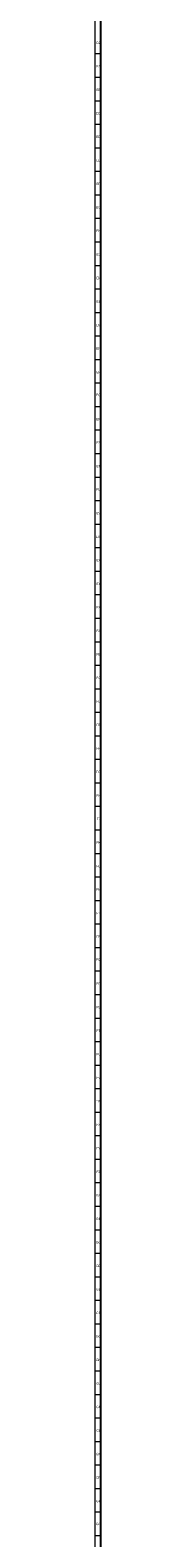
# Model space of a CAD drawing. Header units: millimetres. Extents: x -34 to 6620, y -230 to 4700.
# Tile 14 of 189: x 2 to 7, y 1028 to 2310. Entities that reach past the tile are written whole.
import ezdxf

# ---------------------------------------------------------------- set-up
doc = ezdxf.new("R2010")
doc.units = ezdxf.units.MM
doc.layers.add('1', color=7, linetype='Continuous', true_color=0xffffff)
doc.styles.add('Arial Unicode MS', font='Arial Unicode MS')

msp = doc.modelspace()

# ---------------------------------------------------------------- linework, layer by layer
at = {"layer": '1', "color": 3, "linetype": 'Continuous', "lineweight": 18}
msp.add_line((2, 2), (2, 4698), dxfattribs=at)
at = {"layer": '1', "color": 7, "linetype": 'Continuous', "lineweight": 25}
msp.add_line((7, 7), (7, 4693), dxfattribs=at)
at = {"layer": '1', "color": 3, "linetype": 'Continuous', "lineweight": 13}
for p, q in [((2, 2290), (7, 2290)), ((2, 2270), (7, 2270)), ((2, 2250), (7, 2250)), ((2, 2230), (7, 2230)), ((2, 2210), (7, 2210)), ((2, 2190), (7, 2190)), ((2, 2170), (7, 2170)), ((2, 2150), (7, 2150)), ((2, 2130), (7, 2130)), ((2, 2110), (7, 2110)), ((2, 2090), (7, 2090)), ((2, 2070), (7, 2070)), ((2, 2050), (7, 2050)), ((2, 2030), (7, 2030)), ((2, 2010), (7, 2010)), ((2, 1990), (7, 1990)), ((2, 1970), (7, 1970)), ((2, 1950), (7, 1950)), ((2, 1930), (7, 1930)), ((2, 1910), (7, 1910)), ((2, 1890), (7, 1890)), ((2, 1870), (7, 1870)), ((2, 1850), (7, 1850)), ((2, 1830), (7, 1830)), ((2, 1810), (7, 1810)), ((2, 1790), (7, 1790)), ((2, 1770), (7, 1770)), ((2, 1750), (7, 1750)), ((2, 1730), (7, 1730)), ((2, 1710), (7, 1710)), ((2, 1690), (7, 1690)), ((2, 1670), (7, 1670)), ((2, 1650), (7, 1650)), ((2, 1630), (7, 1630)), ((2, 1610), (7, 1610)), ((2, 1590), (7, 1590)), ((2, 1570), (7, 1570)), ((2, 1550), (7, 1550)), ((2, 1530), (7, 1530)), ((2, 1510), (7, 1510)), ((2, 1490), (7, 1490)), ((2, 1470), (7, 1470)), ((2, 1450), (7, 1450)), ((2, 1430), (7, 1430)), ((2, 1410), (7, 1410)), ((2, 1390), (7, 1390)), ((2, 1370), (7, 1370)), ((2, 1350), (7, 1350)), ((2, 1330), (7, 1330)), ((2, 1310), (7, 1310)), ((2, 1290), (7, 1290)), ((2, 1270), (7, 1270)), ((2, 1250), (7, 1250)), ((2, 1230), (7, 1230)), ((2, 1210), (7, 1210)), ((2, 1190), (7, 1190)), ((2, 1170), (7, 1170)), ((2, 1150), (7, 1150)), ((2, 1130), (7, 1130)), ((2, 1110), (7, 1110)), ((2, 1090), (7, 1090)), ((2, 1070), (7, 1070)), ((2, 1050), (7, 1050)), ((2, 1030), (7, 1030))]:
    msp.add_line(p, q, dxfattribs=at)

# ---------------------------------------------------------------- texts
at = {"layer": '1', "color": 3, "linetype": 'Continuous', "lineweight": 13, "char_height": 2, "attachment_point": 7, "line_spacing_factor": 1.069626, "style": 'Arial Unicode MS'}
for s, insert in [('\\W1.0000;DZ', (3.038, 2298.243)), ('\\W1.0000;EA', (3.036, 2278.243)), ('\\W1.0000;EB', (3.036, 2258.243)), ('\\W1.0000;EC', (2.959, 2238.226)), ('\\W1.0000;ED', (2.959, 2218.243)), ('\\W1.0000;EE', (3.036, 2198.243)), ('\\W1.0000;EF', (3.115, 2178.243)), ('\\W1.0000;EG', (2.882, 2158.226)), ('\\W1.0000;EH', (2.959, 2138.243)), ('\\W1.0000;EJ', (3.27, 2118.243)), ('\\W1.0000;EK', (3.036, 2098.243)), ('\\W1.0000;EL', (3.191, 2078.243)), ('\\W1.0000;EM', (2.805, 2058.243)), ('\\W1.0000;EN', (2.959, 2038.243)), ('\\W1.0000;EP', (3.036, 2018.243)), ('\\W1.0000;EQ', (2.882, 1998.226)), ('\\W1.0000;ER', (2.959, 1978.243)), ('\\W1.0000;ES', (3.036, 1958.226)), ('\\W1.0000;ET', (3.115, 1938.243)), ('\\W1.0000;EU', (2.959, 1918.243)), ('\\W1.0000;EV', (3.036, 1898.243)), ('\\W1.0000;EW', (2.65, 1878.243)), ('\\W1.0000;EX', (3.036, 1858.243)), ('\\W1.0000;EY', (3.036, 1838.243)), ('\\W1.0000;EZ', (3.115, 1818.243)), ('\\W1.0000;FA', (3.115, 1798.243)), ('\\W1.0000;FB', (3.115, 1778.243)), ('\\W1.0000;FC', (3.038, 1758.226)), ('\\W1.0000;FD', (3.038, 1738.243)), ('\\W1.0000;FE', (3.115, 1718.243)), ('\\W1.0000;FF', (3.193, 1698.243)), ('\\W1.0000;FG', (2.96, 1678.226)), ('\\W1.0000;FH', (3.038, 1658.243)), ('\\W1.0000;FJ', (3.348, 1638.243)), ('\\W1.0000;FK', (3.115, 1618.243)), ('\\W1.0000;FL', (3.27, 1598.243)), ('\\W1.0000;FM', (2.883, 1578.243)), ('\\W1.0000;FN', (3.038, 1558.243)), ('\\W1.0000;FP', (3.115, 1538.243)), ('\\W1.0000;FQ', (2.96, 1518.226)), ('\\W1.0000;FR', (3.038, 1498.243)), ('\\W1.0000;FS', (3.115, 1478.226)), ('\\W1.0000;FT', (3.193, 1458.243)), ('\\W1.0000;FU', (3.038, 1438.243)), ('\\W1.0000;FV', (3.115, 1418.243)), ('\\W1.0000;FW', (2.728, 1398.243)), ('\\W1.0000;FX', (3.115, 1378.243)), ('\\W1.0000;FY', (3.115, 1358.243)), ('\\W1.0000;FZ', (3.193, 1338.243)), ('\\W1.0000;GA', (2.882, 1318.226)), ('\\W1.0000;GB', (2.882, 1298.226)), ('\\W1.0000;GC', (2.805, 1278.226)), ('\\W1.0000;GD', (2.805, 1258.226)), ('\\W1.0000;GE', (2.882, 1238.226)), ('\\W1.0000;GF', (2.96, 1218.226)), ('\\W1.0000;GG', (2.727, 1198.226)), ('\\W1.0000;GH', (2.805, 1178.226)), ('\\W1.0000;GJ', (3.115, 1158.226)), ('\\W1.0000;GK', (2.882, 1138.226)), ('\\W1.0000;GL', (3.036, 1118.226)), ('\\W1.0000;GM', (2.65, 1098.226)), ('\\W1.0000;GN', (2.805, 1078.226)), ('\\W1.0000;GP', (2.882, 1058.226)), ('\\W1.0000;GQ', (2.727, 1038.226))]:
    msp.add_mtext(s, dxfattribs=dict(at, insert=insert))

doc.saveas('drawing.dxf')
